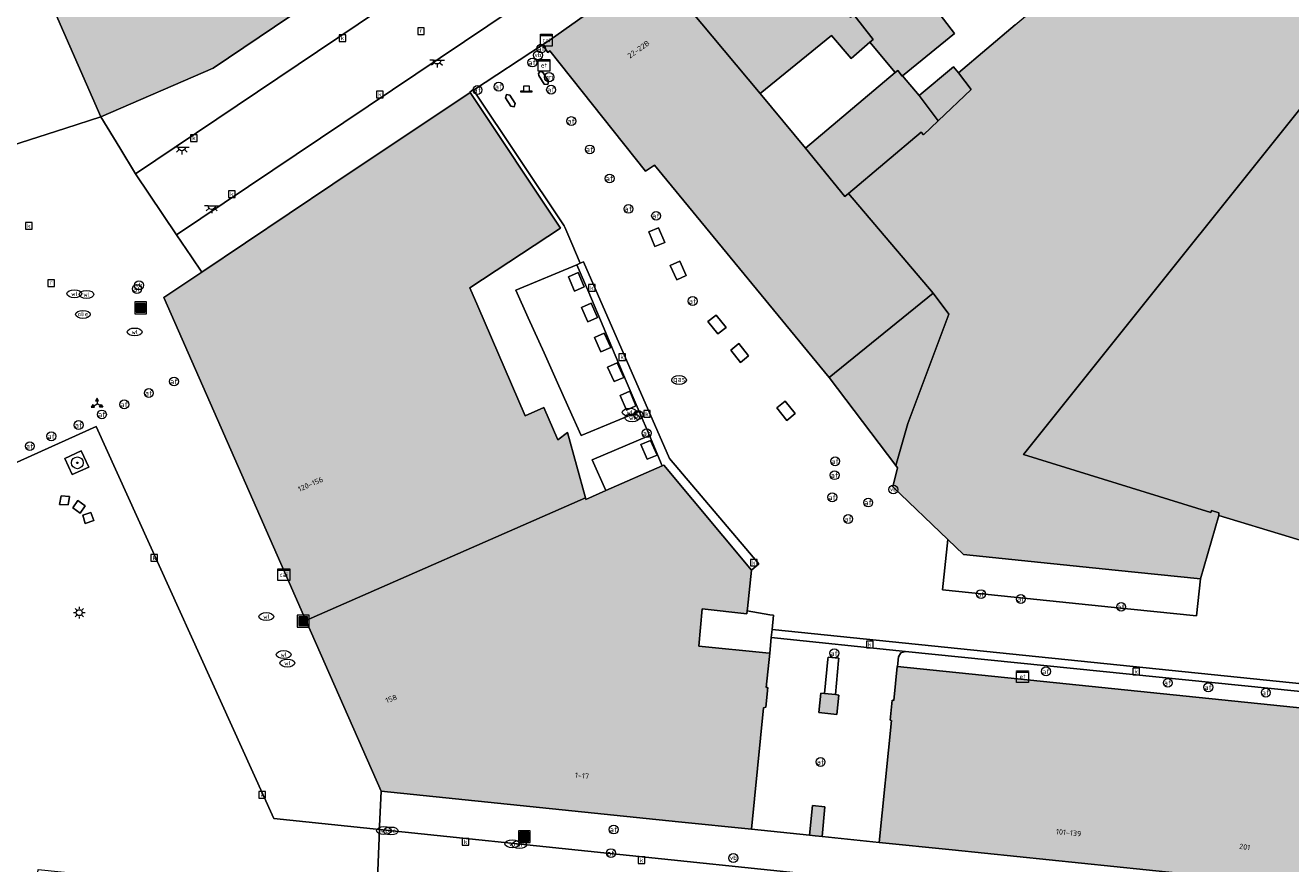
# Model space of a CAD drawing. Header units: metres. Extents: x 196496 to 197479, y 355250 to 356324.
# Tile 106 of 119: x 197117 to 197202, y 356017 to 356073. Entities that reach past the tile are written whole.
import ezdxf
from ezdxf.enums import TextEntityAlignment as Align

# ---------------------------------------------------------------- set-up
doc = ezdxf.new("R2010")
doc.units = ezdxf.units.M
doc.layers.get('0').update_dxf_attribs({"lineweight": 9})
for name, color, linetype, lineweight in [('B-WE-GR-BOOM-S', 251, 'Continuous', 9), ('B-WE-IE-MEUBILAIR_WEGMEUBILAIR-GV', 251, 'Continuous', 9), ('B-WE-IE-MEUBILAIR_WEGMEUBILAIR-S', 251, 'Continuous', 9), ('B-WE-IE-MEUBILAIR_WEGMEUBILAIR_VERKEERSBORD-S', 251, 'Continuous', 9), ('B-WE-KL-BRANDSTOF_PUT-S', 251, 'Continuous', 9), ('B-WE-KL-DATA-S', 251, 'Continuous', 9), ('B-WE-KL-ET_KAST-S', 251, 'Continuous', 9), ('B-WE-KL-ET_LS_OV_LICHTMAST-S', 251, 'Continuous', 9), ('B-WE-KL-ET_LS_OV_LICHTPUNT-S', 251, 'Continuous', 9), ('B-WE-KL-GAS_PUT-S', 251, 'Continuous', 9), ('B-WE-KL-WATER-S', 251, 'Continuous', 9), ('B-WE-OG-BEBOUWING-GV', 251, 'Continuous', 9), ('B-WE-OG-BEBOUWING_HUISNUMMER-T35', 90, 'Continuous', 9), ('B-WE-OG-TERREIN_ERF-GV', 251, 'Continuous', 9), ('B-WE-RI-GWA_KOLK-S', 251, 'Continuous', 9), ('B-WE-RI-GWA_RIOOLPUT-S', 251, 'Continuous', 9), ('B-WE-VH-GOOT-G', 251, 'Continuous', 9), ('B-WE-VH-ONVERHARD-GV', 251, 'Continuous', 9), ('B-WE-VH-VERHARDING_BETONSTRAATSTEEN-GV', 251, 'Continuous', 9), ('B-WE-VH-VERHARDING_OPEN-GV', 251, 'Continuous', 9), ('B-WE-VH-VERHARDING_SIERBESTRATING-GV', 251, 'Continuous', 9), ('B-WE-VH-VERHARDING_STRAATBAKSTEEN-GV', 251, 'Continuous', 9), ('B-WE-VW-AFSLUITPAAL-S', 251, 'Continuous', 9), ('B-WE-VW-VRI-S', 251, 'Continuous', 9), ('B-WE-VW-VRI_POLLER-S', 251, 'Continuous', 9)]:
    doc.layers.add(name, color=color, linetype=linetype, lineweight=lineweight)
doc.layers.add('X-XX-AL-PRESENTATIE_GEBOUW3-V', color=7, linetype='Continuous', lineweight=9, true_color=0xebe1d6)
doc.styles.add('NLCS-ISO', font='NLCS-ISO.ttf')
doc.styles.add('NLCS-ISO-ANNOTATIEF-T35', font='NLCS-ISO.ttf', dxfattribs={"height": 3.5})

# ---------------------------------------------------------------- blocks, each defined once
blk = doc.blocks.new('SIE-WEG_AFVALBAK-SO')
at = {"linetype": 'ByBlock', "lineweight": 18}
h = blk.add_hatch(color=0, dxfattribs=at)
h.dxf.hatch_style = 1
h.paths.add_polyline_path([(-1.5, -1.5), (1.5, -1.5), (1.5, 1.5), (-1.5, 1.5)])
at = {"color": 0, "linetype": 'ByBlock', "lineweight": 18}
for points in [[(-2, -2), (2, -2), (2, 2), (-2, 2)], [(-1.5, -1.5), (1.5, -1.5), (1.5, 1.5), (-1.5, 1.5)]]:
    blk.add_lwpolyline(points, close=True, dxfattribs=at)
blk = doc.blocks.new('SIE-WEG_VERKEERSBORD_WEGWIJZER-SO')
at = {"linetype": 'ByBlock', "lineweight": 18}
h = blk.add_hatch(color=0, dxfattribs=at)
h.dxf.hatch_style = 1
h.paths.add_polyline_path([(0.5, 1), (0, 2), (-0.5, 1)])
h = blk.add_hatch(color=0, dxfattribs=at)
h.dxf.hatch_style = 1
h.paths.add_polyline_path([(-1.38, -0.22), (-2, -1.15), (-0.88, -1.09)])
h = blk.add_hatch(color=0, dxfattribs=at)
h.dxf.hatch_style = 1
h.paths.add_polyline_path([(1.38, -0.22), (2, -1.15), (0.88, -1.09)])
at = {"color": 0, "linetype": 'ByBlock', "lineweight": 18}
for points in [[(-1.13, -0.65), (0, 0)], [(0, 1), (0, 0)], [(1.13, -0.65), (0, 0)]]:
    blk.add_lwpolyline(points, dxfattribs=at)
for points in [[(0.5, 1), (0, 2), (-0.5, 1)], [(-1.38, -0.22), (-2, -1.15), (-0.88, -1.09)], [(1.38, -0.22), (2, -1.15), (0.88, -1.09)]]:
    blk.add_lwpolyline(points, close=True, dxfattribs=at)
blk = doc.blocks.new('SKL-DATA_SIGNAAL_CAIKAST-SO')
at = {"color": 0, "linetype": 'ByBlock', "lineweight": 18}
for points in [[(-2, 2), (2, 2), (2, 1.68), (-2, 1.68)], [(-2, 1.52), (2, 1.52), (2, -2), (-2, -2)]]:
    blk.add_lwpolyline(points, close=True, dxfattribs=at)
at = {"color": 0, "linetype": 'ByBlock', "lineweight": 18, "style": 'NLCS-ISO'}
blk.add_text('cai', height=1.5, dxfattribs=at).set_placement((0, 0), align=Align.MIDDLE_CENTER)
blk = doc.blocks.new('SKL-ET_KAST_ELEKTRA-SO')
at = {"color": 0, "linetype": 'ByBlock', "lineweight": 18}
for points in [[(-2, 2), (2, 2), (2, 1.68), (-2, 1.68)], [(-2, 1.52), (2, 1.52), (2, -2), (-2, -2)]]:
    blk.add_lwpolyline(points, close=True, dxfattribs=at)
at = {"color": 0, "linetype": 'ByBlock', "lineweight": 18, "style": 'NLCS-ISO'}
blk.add_text('et', height=1.5, dxfattribs=at).set_placement((0, 0), align=Align.MIDDLE_CENTER)
blk = doc.blocks.new('SKL-VRI_PAAL-SO')
at = {"lineweight": 18}
blk.add_circle((0, 0), 1.59, dxfattribs=at)
at = {"lineweight": 18, "style": 'NLCS-ISO'}
blk.add_text('vri', height=1.8, dxfattribs=at).set_placement((-0.06, 0.08), align=Align.MIDDLE_CENTER)
blk = doc.blocks.new('SIE-WEG_PAAL_VERKEERSBORD-SO')
at = {"color": 0, "linetype": 'ByBlock', "lineweight": 18}
blk.add_circle((0, 0), 1.5, dxfattribs=at)
at = {"color": 0, "linetype": 'ByBlock', "lineweight": 18, "style": 'NLCS-ISO'}
blk.add_text('vb', height=1.5, dxfattribs=at).set_placement((0, 0.13), align=Align.MIDDLE_CENTER)
blk = doc.blocks.new('SVW-POLLER-SO')
at = {"lineweight": 18}
blk.add_lwpolyline([(2, -1), (2, -0.8), (1, -0.8), (1, 1), (-1, 1), (-1, -0.8), (-2, -0.8), (-2, -1)], close=True, dxfattribs=at)
blk.add_lwpolyline([(-1, -0.8), (1, -0.8)], dxfattribs=at)
blk = doc.blocks.new('SKL-ET_OV_LICHTMAST-SO')
at = {"color": 0, "linetype": 'ByBlock', "lineweight": 18}
for points in [[(-1.25, 0), (-2, 0)], [(-1.41, 1.41), (-0.88, 0.88)], [(0, 2), (0, 1.25)], [(0.88, 0.88), (1.41, 1.41)], [(2, 0), (1.25, 0)], [(-1.41, -1.41), (-0.88, -0.88)], [(0, -1.25), (0, -2)], [(0.88, -0.88), (1.41, -1.41)]]:
    blk.add_lwpolyline(points, dxfattribs=at)
blk.add_circle((0, 0), 1, dxfattribs=at)
blk = doc.blocks.new('SVW-AFSLUITPAAL-SO')
at = {"lineweight": 18}
blk.add_circle((0, 0), 1.5, dxfattribs=at)
at = {"lineweight": 18, "style": 'NLCS-ISO'}
blk.add_text('af', height=1.8, dxfattribs=at).set_placement((0, 0), align=Align.MIDDLE_CENTER)
blk = doc.blocks.new('SKL-WATER_WATERLEIDINGPUT-SO')
at = {"color": 0, "linetype": 'ByBlock', "lineweight": 18}
blk.add_ellipse((0, 0), major_axis=(2.5, 0), ratio=0.54, dxfattribs=at)
at = {"color": 0, "linetype": 'ByBlock', "lineweight": 18, "style": 'NLCS-ISO'}
blk.add_text('wl', height=1.5, dxfattribs=at).set_placement((0, 0), align=Align.MIDDLE_CENTER)
blk = doc.blocks.new('SRI-KOLK-SO')
at = {"color": 0, "linetype": 'ByBlock', "lineweight": 18}
blk.add_lwpolyline([(-1.125, -1.125), (1.125, -1.125), (1.125, 1.125), (-1.125, 1.125)], close=True, dxfattribs=at)
at = {"color": 0, "linetype": 'ByBlock', "lineweight": 18, "style": 'NLCS-ISO'}
blk.add_text('k', height=1.5, dxfattribs=at).set_placement((0, 0), align=Align.MIDDLE_CENTER)
blk = doc.blocks.new('SRI-PUT_INSPECTIEPUT_RIOOLPUT-SO')
at = {"color": 0, "linetype": 'ByBlock', "lineweight": 18}
blk.add_lwpolyline([(-1.12, -1.12), (1.12, -1.12), (1.12, 1.12), (-1.12, 1.12)], close=True, dxfattribs=at)
at = {"color": 0, "linetype": 'ByBlock', "lineweight": 18, "style": 'NLCS-ISO'}
blk.add_text('r', height=1.5, dxfattribs=at).set_placement((0, 0.28), align=Align.MIDDLE_CENTER)
blk = doc.blocks.new('SKL-BENZINEPUT_OLIEPUT-SO')
at = {"color": 0, "linetype": 'ByBlock', "lineweight": 18}
blk.add_ellipse((0, 0), major_axis=(2.5, 0), ratio=0.54, dxfattribs=at)
at = {"color": 0, "linetype": 'ByBlock', "lineweight": 18, "style": 'NLCS-ISO'}
blk.add_text('olie', height=1.5, dxfattribs=at).set_placement((0, 0.16), align=Align.MIDDLE_CENTER)
blk = doc.blocks.new('SKL-GAS_PUT-SO')
at = {"color": 0, "linetype": 'ByBlock', "lineweight": 18}
blk.add_ellipse((0, 0), major_axis=(2.5, 0), ratio=0.601255, dxfattribs=at)
at = {"color": 0, "linetype": 'ByBlock', "lineweight": 18, "style": 'NLCS-ISO'}
blk.add_text('gas', height=1.8, dxfattribs=at).set_placement((0.12, 0.3), align=Align.MIDDLE_CENTER)
blk = doc.blocks.new('SKL-ET_OV_LICHTPUNT-SO')
at = {"color": 0, "linetype": 'ByBlock', "lineweight": 18}
for points in [[(-1.25, 0), (-2.5, 0)], [(1.25, 0), (2.5, 0)], [(-0.92, -0.85), (-1.83, -1.7)], [(0, -1.25), (0, -2.5)], [(0.92, -0.85), (1.83, -1.7)]]:
    blk.add_lwpolyline(points, dxfattribs=at)
blk.add_lwpolyline([(0, 0), (1.25, 0, -1), (-1.25, 0)], format="xyb", close=True, dxfattribs=at)
blk = doc.blocks.new('SGR-BOOM_01-SO')
at = {"linetype": 'ByBlock', "lineweight": 18}
h = blk.add_hatch(color=0, dxfattribs=at)
h.dxf.hatch_style = 1
edge = h.paths.add_edge_path()
edge.add_arc((0, 0), 0.25, 0, 360)
at = {"color": 0, "linetype": 'ByBlock', "lineweight": 18}
for radius in [2, 0.25]:
    blk.add_circle((0, 0), radius, dxfattribs=at)

msp = doc.modelspace()

# ---------------------------------------------------------------- hatches: boundary and pattern name
at = {"layer": 'X-XX-AL-PRESENTATIE_GEBOUW3-V'}
for points in [[(197129.258, 356090.584), (197124.455, 356101.495), (197126.469, 356102.383), (197124.592, 356106.663), (197124.419, 356106.585), (197119.576, 356117.634), (197122.539, 356119.74), (197120.377, 356122.727), (197120.216, 356122.935), (197105.455, 356112.252), (197105.578, 356112.081), (197104.462, 356111.577), (197111.299, 356096.001), (197109.481, 356095.18), (197121.805, 356067.17), (197129.401, 356070.46), (197136.684, 356075.381), (197136.566, 356075.555), (197136.016, 356076.366), (197137.01, 356077.039), (197135.395, 356079.424), (197137.448, 356080.815), (197137.73, 356081.005), (197135.51, 356084.175), (197136.067, 356084.587), (197135.518, 356085.412), (197135.238, 356085.229), (197132.587, 356089.171), (197130.742, 356087.957), (197130.599, 356087.806), (197130.097, 356088.678)], [(197208.956, 356036.707), (197215.953, 356045.647), (197221.256, 356052.18), (197222.757, 356054.076), (197213.494, 356061.312), (197217.715, 356066.662), (197219.579, 356069.021), (197229.803, 356081.968), (197220.611, 356089.241), (197212.603, 356079.186), (197208.372, 356073.921), (197208.191, 356074.107), (197184.317, 356044.291), (197197.014, 356040.361), (197197.053, 356040.489), (197197.553, 356040.343), (197197.541, 356040.147), (197207.083, 356037.271)], [(197178.194, 356055.205), (197179.259, 356053.786), (197176.481, 356046.377), (197175.658, 356043.534), (197175.776, 356043.377), (197175.455, 356042.101), (197179.198, 356038.517), (197180.253, 356037.507), (197184.841, 356037.036), (197190.523, 356036.454), (197196.302, 356035.861), (197197.541, 356040.147), (197197.553, 356040.343), (197197.053, 356040.489), (197197.014, 356040.361), (197184.317, 356044.291), (197208.191, 356074.107), (197205.445, 356076.923), (197205.335, 356077.036), (197203.37, 356078.96), (197203.523, 356082.086), (197205.938, 356085.184), (197201.786, 356088.395), (197196.093, 356083.698), (197194.711, 356082.605), (197185.917, 356075.649), (197186.106, 356075.385), (197183.757, 356073.396), (197179.91, 356070.137), (197180.762, 356069.006), (197178.526, 356066.88), (197177.542, 356065.944), (197177.369, 356066.125), (197172.453, 356061.973)], [(197172.192, 356086.16), (197166.101, 356082.151), (197165.949, 356082.044), (197172.593, 356073.925), (197172.85, 356074.051), (197174.134, 356072.409), (197173.908, 356072.213), (197175.627, 356070.156), (197175.79, 356070.293), (197176.085, 356069.915), (197176.122, 356069.945), (197179.644, 356072.818), (197176.063, 356077.491), (197177.908, 356078.97)], [(197165.949, 356082.044), (197159.261, 356077.372), (197166.464, 356068.749), (197171.311, 356072.661), (197172.627, 356071.105), (197173.908, 356072.213), (197174.134, 356072.409), (197172.85, 356074.051), (197172.593, 356073.925)], [(197159.261, 356077.372), (197152.233, 356072.389), (197151.724, 356072.039), (197152.09, 356071.516), (197152.22, 356071.634), (197158.702, 356063.481), (197159.309, 356063.893), (197160.143, 356062.879), (197171.152, 356049.493), (197178.194, 356055.205), (197172.453, 356061.973), (197172.219, 356061.776), (197169.548, 356065.05), (197166.464, 356068.749)], [(197172.453, 356061.973), (197177.369, 356066.125), (197177.542, 356065.944), (197178.526, 356066.88), (197177.242, 356068.612), (197176.122, 356069.945), (197176.085, 356069.915), (197175.79, 356070.293), (197175.627, 356070.156), (197169.548, 356065.05), (197172.219, 356061.776)], [(197178.526, 356066.88), (197180.762, 356069.006), (197179.91, 356070.137), (197179.577, 356070.555), (197177.242, 356068.612)], [(197137.529, 356062.594), (197128.644, 356056.638), (197126.076, 356054.917), (197134.251, 356036.336), (197135.697, 356033.049), (197154.631, 356041.345), (197153.409, 356045.777), (197152.772, 356045.269), (197151.824, 356047.463), (197150.54, 356046.908), (197147.334, 356054.329), (197146.793, 356055.582), (197152.943, 356059.619), (197146.814, 356068.818)], [(197175.658, 356043.534), (197176.481, 356046.377), (197179.259, 356053.786), (197178.194, 356055.205), (197171.152, 356049.493)], [(197165.61, 356033.859), (197165.875, 356036.46), (197159.951, 356043.566), (197159.837, 356043.516), (197156.022, 356041.845), (197154.658, 356041.248), (197154.631, 356041.345), (197135.697, 356033.049), (197135.742, 356032.947), (197140.785, 356021.481), (197160.933, 356019.405), (197165.887, 356018.895), (197166.699, 356027.13), (197166.851, 356027.163), (197166.997, 356028.507), (197166.877, 356028.504), (197167.118, 356030.822), (197166.848, 356030.849), (197162.306, 356031.3), (197162.534, 356033.823), (197165.573, 356033.497), (197165.593, 356033.698)], [(197223.287, 356012.985), (197228.234, 356012.476), (197228.361, 356013.686), (197229.327, 356013.575), (197232.858, 356015.868), (197236.522, 356028.182), (197236.67, 356028.673), (197222.266, 356032.983), (197222.188, 356032.718), (197221.497, 356030.369), (197220.794, 356027.979), (197220.503, 356026.989), (197220.35, 356026.471), (197220.026, 356025.369), (197214.898, 356025.897), (197175.774, 356029.927), (197175.758, 356029.929), (197175.518, 356027.628), (197175.407, 356027.636), (197175.274, 356026.296), (197175.379, 356026.268), (197174.526, 356018.007), (197179.487, 356017.496)], [(197171.57, 356028.017), (197170.83, 356028.097), (197170.58, 356028.124), (197170.452, 356026.811), (197171.663, 356026.666), (197171.792, 356027.993)], [(197169.819, 356018.491), (197170.209, 356018.451), (197170.662, 356018.404), (197170.86, 356020.422), (197170.012, 356020.505)]]:
    msp.add_hatch(color=256, dxfattribs=at).paths.add_polyline_path(points)

# ---------------------------------------------------------------- linework, layer by layer
at = {"layer": 'B-WE-IE-MEUBILAIR_WEGMEUBILAIR-GV', "flags": 128}
msp.add_lwpolyline([(197120.976, 356043.439), (197120.477, 356044.544), (197119.352, 356044.026), (197119.848, 356042.938)], close=True, dxfattribs=at)
at = {"layer": 'B-WE-OG-BEBOUWING-GV', "flags": 128}
for points in [[(197109.481, 356095.18), (197121.805, 356067.17), (197129.401, 356070.46), (197136.684, 356075.381)], [(197183.757, 356073.396), (197179.91, 356070.137), (197180.762, 356069.006), (197178.526, 356066.88), (197177.542, 356065.944), (197177.369, 356066.125), (197172.453, 356061.973), (197178.194, 356055.205), (197179.259, 356053.786), (197176.481, 356046.377), (197175.658, 356043.534), (197175.776, 356043.377), (197175.455, 356042.101), (197179.198, 356038.517), (197180.253, 356037.507), (197184.841, 356037.036), (197190.523, 356036.454), (197196.302, 356035.861), (197197.541, 356040.147), (197197.553, 356040.343), (197197.053, 356040.489), (197197.014, 356040.361), (197184.317, 356044.291), (197208.191, 356074.107)]]:
    msp.add_lwpolyline(points, dxfattribs=at)
for points in [[(197208.956, 356036.707), (197215.953, 356045.647), (197221.256, 356052.18), (197222.757, 356054.076), (197213.494, 356061.312), (197217.715, 356066.662), (197219.579, 356069.021), (197229.803, 356081.968), (197220.611, 356089.241), (197212.603, 356079.186), (197208.372, 356073.921), (197208.191, 356074.107), (197184.317, 356044.291), (197197.014, 356040.361), (197197.053, 356040.489), (197197.553, 356040.343), (197197.541, 356040.147), (197207.083, 356037.271)], [(197172.192, 356086.16), (197166.101, 356082.151), (197165.949, 356082.044), (197172.593, 356073.925), (197172.85, 356074.051), (197174.134, 356072.409), (197173.908, 356072.213), (197175.627, 356070.156), (197175.79, 356070.293), (197176.085, 356069.915), (197176.122, 356069.945), (197179.644, 356072.818), (197176.063, 356077.491), (197177.908, 356078.97)], [(197165.949, 356082.044), (197159.261, 356077.372), (197166.464, 356068.749), (197171.311, 356072.661), (197172.627, 356071.105), (197173.908, 356072.213), (197174.134, 356072.409), (197172.85, 356074.051), (197172.593, 356073.925)], [(197159.261, 356077.372), (197152.233, 356072.389), (197151.724, 356072.039), (197152.09, 356071.516), (197152.22, 356071.634), (197158.702, 356063.481), (197159.309, 356063.893), (197160.143, 356062.879), (197171.152, 356049.493), (197178.194, 356055.205), (197172.453, 356061.973), (197172.219, 356061.776), (197169.548, 356065.05), (197166.464, 356068.749)], [(197172.453, 356061.973), (197177.369, 356066.125), (197177.542, 356065.944), (197178.526, 356066.88), (197177.242, 356068.612), (197176.122, 356069.945), (197176.085, 356069.915), (197175.79, 356070.293), (197175.627, 356070.156), (197169.548, 356065.05), (197172.219, 356061.776)], [(197178.526, 356066.88), (197180.762, 356069.006), (197179.91, 356070.137), (197179.577, 356070.555), (197177.242, 356068.612)], [(197137.529, 356062.594), (197128.644, 356056.638), (197126.076, 356054.917), (197134.251, 356036.336), (197135.697, 356033.049), (197154.631, 356041.345), (197153.409, 356045.777), (197152.772, 356045.269), (197151.824, 356047.463), (197150.54, 356046.908), (197147.334, 356054.329), (197146.793, 356055.582), (197152.943, 356059.619), (197146.814, 356068.818)], [(197175.658, 356043.534), (197176.481, 356046.377), (197179.259, 356053.786), (197178.194, 356055.205), (197171.152, 356049.493)], [(197165.61, 356033.859), (197165.875, 356036.46), (197159.951, 356043.566), (197159.837, 356043.516), (197156.022, 356041.845), (197154.658, 356041.248), (197154.631, 356041.345), (197135.697, 356033.049), (197135.742, 356032.947), (197140.785, 356021.481), (197160.933, 356019.405), (197165.887, 356018.895), (197166.699, 356027.13), (197166.851, 356027.163), (197166.997, 356028.507), (197166.877, 356028.504), (197167.118, 356030.822), (197166.848, 356030.849), (197162.306, 356031.3), (197162.534, 356033.823), (197165.573, 356033.497), (197165.593, 356033.698)], [(197223.287, 356012.985), (197228.234, 356012.476), (197228.361, 356013.686), (197229.327, 356013.575), (197232.858, 356015.868), (197236.522, 356028.182), (197236.67, 356028.673), (197222.266, 356032.983), (197222.188, 356032.718), (197221.497, 356030.369), (197220.794, 356027.979), (197220.503, 356026.989), (197220.35, 356026.471), (197220.026, 356025.369), (197214.898, 356025.897), (197175.774, 356029.927), (197175.758, 356029.929), (197175.518, 356027.628), (197175.407, 356027.636), (197175.274, 356026.296), (197175.379, 356026.268), (197174.526, 356018.007), (197179.487, 356017.496)], [(197171.57, 356028.017), (197170.83, 356028.097), (197170.58, 356028.124), (197170.452, 356026.811), (197171.663, 356026.666), (197171.792, 356027.993)], [(197169.819, 356018.491), (197170.209, 356018.451), (197170.662, 356018.404), (197170.86, 356020.422), (197170.012, 356020.505)]]:
    msp.add_lwpolyline(points, close=True, dxfattribs=at)
at = {"layer": 'B-WE-OG-TERREIN_ERF-GV', "flags": 128}
for points in [[(197183.757, 356073.396), (197186.106, 356075.385), (197185.917, 356075.649), (197183.866, 356078.51), (197182.698, 356077.65), (197181.797, 356078.833), (197182.966, 356079.73), (197183.272, 356080.002), (197182.104, 356081.578), (197181.342, 356080.879), (197180.89, 356081.36), (197177.908, 356078.97), (197176.063, 356077.491), (197179.644, 356072.818), (197176.122, 356069.945), (197177.242, 356068.612), (197179.577, 356070.555), (197179.91, 356070.137)], [(197166.464, 356068.749), (197169.548, 356065.05), (197175.627, 356070.156), (197173.908, 356072.213), (197172.627, 356071.105), (197171.311, 356072.661)]]:
    msp.add_lwpolyline(points, close=True, dxfattribs=at)
at = {"layer": 'B-WE-VH-GOOT-G', "flags": 128}
for points in [[(197165.875, 356036.46), (197166.374, 356036.876), (197160.335, 356044.013), (197154.498, 356057.338), (197154.287, 356057.246)], [(197215.096, 356027.54), (197167.274, 356032.421)]]:
    msp.add_lwpolyline(points, dxfattribs=at)
at = {"layer": 'B-WE-VH-ONVERHARD-GV', "flags": 128}
msp.add_lwpolyline([(197120.976, 356043.439), (197120.477, 356044.544), (197119.352, 356044.026), (197119.848, 356042.938)], close=True, dxfattribs=at)
at = {"layer": 'B-WE-VH-VERHARDING_BETONSTRAATSTEEN-GV', "flags": 128}
msp.add_lwpolyline([(197207.083, 356037.271), (197197.541, 356040.147), (197196.302, 356035.861), (197196.044, 356033.347), (197190.255, 356033.941), (197184.56, 356034.526), (197178.828, 356035.114), (197179.198, 356038.517), (197175.455, 356042.101), (197175.776, 356043.377), (197175.658, 356043.534), (197171.152, 356049.493), (197160.143, 356062.879), (197159.309, 356063.893), (197158.702, 356063.481), (197152.22, 356071.634), (197152.09, 356071.516), (197151.724, 356072.039), (197147.054, 356068.978), (197153.184, 356059.78), (197153.247, 356059.685), (197153.715, 356058.588), (197154.287, 356057.246), (197154.498, 356057.338), (197160.335, 356044.013), (197166.374, 356036.876), (197165.875, 356036.46), (197165.61, 356033.859), (197165.593, 356033.698), (197167.136, 356033.435), (197167.369, 356033.395), (197167.274, 356032.421), (197215.096, 356027.54)], dxfattribs=at)
for points in [[(197151.473, 356069.973), (197151.454, 356070.103), (197151.533, 356070.209), (197151.664, 356070.226), (197151.768, 356070.146), (197152.137, 356069.578), (197152.078, 356069.345), (197151.84, 356069.378)], [(197149.218, 356068.444), (197149.281, 356068.666), (197149.509, 356068.628), (197149.882, 356068.063), (197149.813, 356067.843), (197149.586, 356067.881)], [(197160.003, 356058.647), (197159.339, 356058.368), (197158.921, 356059.364), (197159.589, 356059.648)], [(197154.054, 356057.144), (197154.853, 356055.26), (197155.827, 356052.966), (197156.655, 356051.014), (197157.468, 356049.098), (197158.274, 356047.201), (197158.968, 356045.563), (197159.837, 356043.516), (197159.951, 356043.566), (197165.875, 356036.46), (197166.374, 356036.876), (197160.335, 356044.013), (197154.498, 356057.338), (197154.287, 356057.246)], [(197161.019, 356057.395), (197161.469, 356056.413), (197160.815, 356056.113), (197160.365, 356057.095)], [(197150.764, 356053.552), (197151.831, 356051.177), (197152.654, 356049.343), (197153.516, 356047.424), (197154.349, 356045.569), (197158.274, 356047.201), (197157.468, 356049.098), (197156.655, 356051.014), (197155.827, 356052.966), (197154.853, 356055.26), (197154.054, 356057.144), (197149.926, 356055.417)], [(197153.477, 356056.32), (197154.137, 356056.608), (197154.556, 356055.646), (197153.896, 356055.358)], [(197154.371, 356054.24), (197155.029, 356054.532), (197155.46, 356053.561), (197154.803, 356053.273)], [(197162.928, 356053.295), (197163.489, 356053.731), (197164.174, 356052.88), (197163.609, 356052.455)], [(197155.686, 356051.242), (197155.25, 356052.211), (197155.906, 356052.507), (197156.343, 356051.537)], [(197165.146, 356050.528), (197164.477, 356051.355), (197165.028, 356051.816), (197165.692, 356050.977)], [(197156.573, 356049.225), (197156.135, 356050.192), (197156.791, 356050.488), (197157.231, 356049.513)], [(197157.647, 356048.577), (197158.046, 356047.584), (197157.413, 356047.293), (197156.982, 356048.286)], [(197167.609, 356047.443), (197168.155, 356047.904), (197168.837, 356047.061), (197168.28, 356046.592)], [(197167.222, 356031.884), (197176.317, 356030.951), (197214.257, 356027.091), (197220.35, 356026.471), (197220.503, 356026.989), (197215.096, 356027.54), (197167.274, 356032.421)], [(197175.774, 356029.927), (197175.838, 356030.585), (197176.009, 356030.858), (197176.317, 356030.951), (197167.222, 356031.884), (197167.118, 356030.822), (197166.877, 356028.504), (197166.997, 356028.507), (197166.851, 356027.163), (197166.699, 356027.13), (197165.887, 356018.895), (197169.819, 356018.491), (197170.012, 356020.505), (197170.86, 356020.422), (197170.662, 356018.404), (197174.526, 356018.007), (197175.379, 356026.268), (197175.274, 356026.296), (197175.407, 356027.636), (197175.518, 356027.628), (197175.758, 356029.929)], [(197171.57, 356028.017), (197171.792, 356027.993), (197171.663, 356026.666), (197170.452, 356026.811), (197170.58, 356028.124), (197170.83, 356028.097), (197171.06, 356030.415), (197171.074, 356030.552), (197171.804, 356030.5), (197171.789, 356030.339)]]:
    msp.add_lwpolyline(points, close=True, dxfattribs=at)
at = {"layer": 'B-WE-VH-VERHARDING_OPEN-GV', "flags": 128}
for points in [[(197151.473, 356069.973), (197151.84, 356069.378), (197152.078, 356069.345), (197152.137, 356069.578), (197151.768, 356070.146), (197151.664, 356070.226), (197151.533, 356070.209), (197151.454, 356070.103)], [(197146.814, 356068.818), (197152.943, 356059.619), (197146.793, 356055.582), (197147.334, 356054.329), (197150.54, 356046.908), (197151.824, 356047.463), (197152.772, 356045.269), (197153.409, 356045.777), (197154.631, 356041.345), (197154.658, 356041.248), (197156.022, 356041.845), (197155.086, 356043.928), (197158.968, 356045.563), (197158.274, 356047.201), (197154.349, 356045.569), (197153.516, 356047.424), (197152.654, 356049.343), (197151.831, 356051.177), (197150.764, 356053.552), (197149.926, 356055.417), (197154.054, 356057.144), (197154.287, 356057.246), (197153.715, 356058.588), (197153.247, 356059.685), (197153.184, 356059.78), (197147.054, 356068.978), (197147.037, 356069.003), (197146.797, 356068.843)], [(197149.218, 356068.444), (197149.586, 356067.881), (197149.813, 356067.843), (197149.882, 356068.063), (197149.509, 356068.628), (197149.281, 356068.666)], [(197160.003, 356058.647), (197159.589, 356059.648), (197158.921, 356059.364), (197159.339, 356058.368)], [(197161.019, 356057.395), (197160.365, 356057.095), (197160.815, 356056.113), (197161.469, 356056.413)], [(197153.477, 356056.32), (197153.896, 356055.358), (197154.556, 356055.646), (197154.137, 356056.608)], [(197154.371, 356054.24), (197154.803, 356053.273), (197155.46, 356053.561), (197155.029, 356054.532)], [(197162.928, 356053.295), (197163.609, 356052.455), (197164.174, 356052.88), (197163.489, 356053.731)], [(197155.686, 356051.242), (197156.343, 356051.537), (197155.906, 356052.507), (197155.25, 356052.211)], [(197165.146, 356050.528), (197165.692, 356050.977), (197165.028, 356051.816), (197164.477, 356051.355)], [(197156.573, 356049.225), (197157.231, 356049.513), (197156.791, 356050.488), (197156.135, 356050.192)], [(197157.647, 356048.577), (197156.982, 356048.286), (197157.413, 356047.293), (197158.046, 356047.584)], [(197167.609, 356047.443), (197168.28, 356046.592), (197168.837, 356047.061), (197168.155, 356047.904)], [(197140.482, 356013.839), (197140.682, 356018.885), (197133.515, 356019.633), (197121.476, 356046.182), (197104.745, 356038.64), (197104.84, 356038.428), (197089.742, 356031.624), (197089.912, 356031.261), (197075.042, 356024.54), (197078.998, 356015.777), (197078.626, 356015.608), (197082.597, 356006.827), (197082.226, 356006.667), (197085.757, 355998.837), (197085.771, 355998.843), (197101.985, 356006.162), (197109.301, 356009.465), (197114.939, 356012.01), (197130.753, 356010.389), (197132.932, 356011.372), (197117.215, 356013.007), (197117.519, 356015.783), (197117.561, 356016.174)], [(197159.837, 356043.516), (197158.968, 356045.563), (197155.086, 356043.928), (197156.022, 356041.845)], [(197158.391, 356044.954), (197158.823, 356043.963), (197159.483, 356044.251), (197159.051, 356045.242)], [(197158.391, 356044.954), (197159.051, 356045.242), (197159.483, 356044.251), (197158.823, 356043.963)], [(197120.976, 356043.439), (197119.848, 356042.938), (197119.352, 356044.026), (197120.477, 356044.544)], [(197119.008, 356040.897), (197119.589, 356040.872), (197119.67, 356041.451), (197119.115, 356041.495)], [(197119.008, 356040.897), (197119.115, 356041.495), (197119.67, 356041.451), (197119.589, 356040.872)], [(197120.244, 356041.164), (197119.903, 356040.683), (197120.396, 356040.307), (197120.744, 356040.813)], [(197120.244, 356041.164), (197120.744, 356040.813), (197120.396, 356040.307), (197119.903, 356040.683)], [(197121.118, 356040.363), (197120.572, 356040.166), (197120.748, 356039.618), (197121.326, 356039.806)], [(197121.118, 356040.363), (197121.326, 356039.806), (197120.748, 356039.618), (197120.572, 356040.166)], [(197184.841, 356037.036), (197180.253, 356037.507), (197179.198, 356038.517), (197178.828, 356035.114), (197184.56, 356034.526), (197190.255, 356033.941), (197196.044, 356033.347), (197196.302, 356035.861), (197190.523, 356036.454)], [(197167.274, 356032.421), (197167.369, 356033.395), (197167.136, 356033.435), (197165.593, 356033.698), (197165.573, 356033.497), (197162.534, 356033.823), (197162.306, 356031.3), (197166.848, 356030.849), (197167.118, 356030.822), (197167.222, 356031.884)], [(197175.774, 356029.927), (197214.898, 356025.897), (197214.257, 356027.091), (197176.317, 356030.951), (197176.009, 356030.858), (197175.838, 356030.585)], [(197171.789, 356030.339), (197171.804, 356030.5), (197171.074, 356030.552), (197171.06, 356030.415), (197170.83, 356028.097), (197171.57, 356028.017)]]:
    msp.add_lwpolyline(points, close=True, dxfattribs=at)
at = {"layer": 'B-WE-VH-VERHARDING_SIERBESTRATING-GV', "flags": 128}
msp.add_lwpolyline([(197126.938, 356059.168), (197198.382, 356107.165), (197195.573, 356111.327), (197124.144, 356063.311)], close=True, dxfattribs=at)
at = {"layer": 'B-WE-VH-VERHARDING_STRAATBAKSTEEN-GV', "flags": 128}
for points in [[(197190.698, 356114.255), (197190.449, 356112.018), (197190.336, 356111.905), (197177.311, 356102.84), (197172.845, 356099.732), (197168.229, 356096.52), (197164.663, 356094.133), (197144.838, 356080.865), (197140.009, 356077.633), (197139.727, 356077.443), (197138.688, 356076.738), (197136.684, 356075.381), (197129.401, 356070.46), (197121.805, 356067.17), (197123.085, 356065.058), (197124.144, 356063.311), (197195.573, 356111.327), (197191.849, 356113.798), (197191.254, 356114.193), (197190.626, 356114.61), (197190.717, 356114.424)], [(197165.949, 356082.044), (197166.101, 356082.151), (197172.192, 356086.16), (197177.714, 356089.794), (197177.784, 356089.84), (197178.24, 356090.187), (197183.785, 356094.404), (197184.241, 356094.751), (197189.428, 356098.695), (197189.608, 356098.831), (197189.658, 356098.748), (197199.326, 356106.082), (197198.382, 356107.165), (197126.938, 356059.168), (197127.95, 356057.668), (197128.644, 356056.638), (197137.529, 356062.594), (197146.814, 356068.818), (197146.797, 356068.843), (197147.037, 356069.003), (197147.054, 356068.978), (197151.724, 356072.039), (197152.233, 356072.389), (197159.261, 356077.372)], [(197232.858, 356015.868), (197229.327, 356013.575), (197228.361, 356013.686), (197228.234, 356012.476), (197223.287, 356012.985), (197179.487, 356017.496), (197174.526, 356018.007), (197170.662, 356018.404), (197170.209, 356018.451), (197169.819, 356018.491), (197165.887, 356018.895), (197160.933, 356019.405), (197140.785, 356021.481), (197140.69, 356019.097), (197140.682, 356018.885), (197171.08, 356015.71), (197185.692, 356013.089), (197226.057, 356008.921), (197232.973, 356008.207), (197234.289, 356012.516), (197235.081, 356015.109)], [(197140.682, 356018.885), (197140.482, 356013.839), (197148.261, 356013.046), (197155.799, 356012.245), (197155.842, 356012.264), (197155.853, 356012.239), (197170.543, 356010.692), (197171.08, 356015.71)]]:
    msp.add_lwpolyline(points, close=True, dxfattribs=at)
for points in [[(197115.71, 356065.193), (197119.425, 356066.398), (197121.805, 356067.17), (197109.481, 356095.18)], [(197104.745, 356038.64), (197121.476, 356046.182), (197133.515, 356019.633), (197140.682, 356018.885), (197140.69, 356019.097), (197140.785, 356021.481), (197135.742, 356032.947), (197135.697, 356033.049), (197134.251, 356036.336), (197126.076, 356054.917), (197128.644, 356056.638), (197127.95, 356057.668), (197126.938, 356059.168), (197124.144, 356063.311), (197123.085, 356065.058), (197121.805, 356067.17), (197119.425, 356066.398), (197115.71, 356065.193)]]:
    msp.add_lwpolyline(points, dxfattribs=at)

# ---------------------------------------------------------------- block references
at = {"layer": 'B-WE-GR-BOOM-S', "xscale": 0.2, "yscale": 0.2, "zscale": 0.2}
msp.add_blockref('SGR-BOOM_01-SO', (197120.209, 356043.723), dxfattribs=at)
at = {"layer": 'B-WE-IE-MEUBILAIR_WEGMEUBILAIR-S', "xscale": 0.2, "yscale": 0.2, "zscale": 0.2}
for name, p in [('SIE-WEG_PAAL_VERKEERSBORD-SO', (197151.417, 356071.334)), ('SIE-WEG_PAAL_VERKEERSBORD-SO', (197124.384, 356055.749)), ('SIE-WEG_AFVALBAK-SO', (197124.497, 356054.22)), ('SIE-WEG_PAAL_VERKEERSBORD-SO', (197175.498, 356041.916)), ('SIE-WEG_AFVALBAK-SO', (197135.505, 356032.994)), ('SIE-WEG_AFVALBAK-SO', (197150.494, 356018.39)), ('SIE-WEG_PAAL_VERKEERSBORD-SO', (197164.657, 356016.947))]:
    msp.add_blockref(name, p, dxfattribs=at)
at = {"layer": 'B-WE-IE-MEUBILAIR_WEGMEUBILAIR_VERKEERSBORD-S', "xscale": 0.2, "yscale": 0.2, "zscale": 0.2}
msp.add_blockref('SIE-WEG_VERKEERSBORD_WEGWIJZER-SO', (197121.541, 356047.714), dxfattribs=at)
at = {"layer": 'B-WE-KL-BRANDSTOF_PUT-S', "xscale": 0.2, "yscale": 0.2, "zscale": 0.2}
for p in [(197120.588, 356053.775), (197141.448, 356018.781)]:
    msp.add_blockref('SKL-BENZINEPUT_OLIEPUT-SO', p, dxfattribs=at)
at = {"layer": 'B-WE-KL-DATA-S', "xscale": 0.2, "yscale": 0.2, "zscale": 0.2}
for p in [(197151.989, 356072.359), (197134.196, 356036.147)]:
    msp.add_blockref('SKL-DATA_SIGNAAL_CAIKAST-SO', p, dxfattribs=at)
at = {"layer": 'B-WE-KL-ET_KAST-S', "xscale": 0.2, "yscale": 0.2, "zscale": 0.2}
for p in [(197151.82, 356070.653), (197184.25, 356029.239)]:
    msp.add_blockref('SKL-ET_KAST_ELEKTRA-SO', p, dxfattribs=at)
at = {"layer": 'B-WE-KL-ET_LS_OV_LICHTMAST-S', "xscale": 0.2, "yscale": 0.2, "zscale": 0.2}
msp.add_blockref('SKL-ET_OV_LICHTMAST-SO', (197120.339, 356033.57), dxfattribs=at)
at = {"layer": 'B-WE-KL-ET_LS_OV_LICHTPUNT-S', "xscale": 0.2, "yscale": 0.2, "zscale": 0.2}
for p in [(197144.58, 356070.993), (197127.285, 356065.117), (197129.314, 356061.141)]:
    msp.add_blockref('SKL-ET_OV_LICHTPUNT-SO', p, dxfattribs=at)
at = {"layer": 'B-WE-KL-GAS_PUT-S', "xscale": 0.2, "yscale": 0.2, "zscale": 0.2}
msp.add_blockref('SKL-GAS_PUT-SO', (197160.98, 356049.329), dxfattribs=at)
at = {"layer": 'B-WE-KL-WATER-S', "xscale": 0.2, "yscale": 0.2, "zscale": 0.2}
for p in [(197120.004, 356055.18), (197120.827, 356055.132), (197124.093, 356052.586), (197157.632, 356047.147), (197157.799, 356046.778), (197133.014, 356033.304), (197134.186, 356030.729), (197134.438, 356030.159), (197140.978, 356018.81), (197149.674, 356017.914), (197150.151, 356017.862)]:
    msp.add_blockref('SKL-WATER_WATERLEIDINGPUT-SO', p, dxfattribs=at)
at = {"layer": 'B-WE-RI-GWA_KOLK-S', "xscale": 0.2, "yscale": 0.2, "zscale": 0.2}
for p in [(197138.165, 356072.498), (197140.704, 356068.679), (197128.107, 356065.725), (197130.679, 356061.921), (197116.919, 356059.778), (197155.069, 356055.575), (197157.122, 356050.887), (197158.805, 356047.032), (197125.419, 356037.285), (197166.039, 356036.958), (197173.894, 356031.417), (197191.946, 356029.582), (197132.73, 356021.222), (197146.514, 356018.049), (197158.436, 356016.799)]:
    msp.add_blockref('SRI-KOLK-SO', p, dxfattribs=at)
at = {"layer": 'B-WE-RI-GWA_RIOOLPUT-S', "xscale": 0.2, "yscale": 0.2, "zscale": 0.2}
for p in [(197143.492, 356072.961), (197118.444, 356055.887)]:
    msp.add_blockref('SRI-PUT_INSPECTIEPUT_RIOOLPUT-SO', p, dxfattribs=at)
at = {"layer": 'B-WE-VW-AFSLUITPAAL-S', "xscale": 0.2, "yscale": 0.2, "zscale": 0.2}
for p in [(197151.638, 356071.788), (197151.032, 356070.838), (197147.318, 356068.982), (197148.758, 356069.201), (197152.306, 356068.998), (197153.676, 356066.874), (197154.928, 356064.953), (197156.271, 356062.984), (197157.547, 356060.926), (197159.42, 356060.456), (197124.25, 356055.501), (197161.897, 356054.685), (197126.758, 356049.232), (197125.051, 356048.448), (197123.388, 356047.681), (197121.873, 356047), (197158.212, 356046.963), (197120.293, 356046.28), (197118.448, 356045.518), (197158.783, 356045.729), (197116.991, 356044.851), (197171.553, 356043.828), (197171.515, 356042.883), (197171.356, 356041.385), (197173.794, 356041.032), (197172.432, 356039.917), (197181.436, 356034.828), (197184.135, 356034.496), (197190.93, 356033.966), (197171.494, 356030.821), (197185.84, 356029.594), (197194.088, 356028.817), (197196.835, 356028.517), (197200.728, 356028.153), (197170.563, 356023.459), (197156.548, 356018.878), (197156.364, 356017.283)]:
    msp.add_blockref('SVW-AFSLUITPAAL-SO', p, dxfattribs=at)
at = {"layer": 'B-WE-VW-VRI-S', "xscale": 0.2, "yscale": 0.2, "zscale": 0.2}
msp.add_blockref('SKL-VRI_PAAL-SO', (197152.167, 356069.844), dxfattribs=at)
at = {"layer": 'B-WE-VW-VRI_POLLER-S', "xscale": 0.2, "yscale": 0.2, "zscale": 0.2}
msp.add_blockref('SVW-POLLER-SO', (197150.633, 356069.05), dxfattribs=at)

# ---------------------------------------------------------------- texts
at = {"layer": 'B-WE-OG-BEBOUWING_HUISNUMMER-T35', "style": 'NLCS-ISO-ANNOTATIEF-T35'}
for s, rotation, p in [('22-22B', 35.3, (197158.227, 356071.736)), ('120-156', 23.7, (197136.008, 356042.276)), ('158', 20.2, (197141.472, 356027.735)), ('1-17', 354.7, (197154.403, 356022.527)), ('101-139', 354.6, (197187.376, 356018.668)), ('201', 351.8, (197199.3, 356017.703))]:
    msp.add_text(s, height=0.36, rotation=rotation, dxfattribs=at).set_placement(p, align=Align.MIDDLE)

doc.saveas('drawing.dxf')
